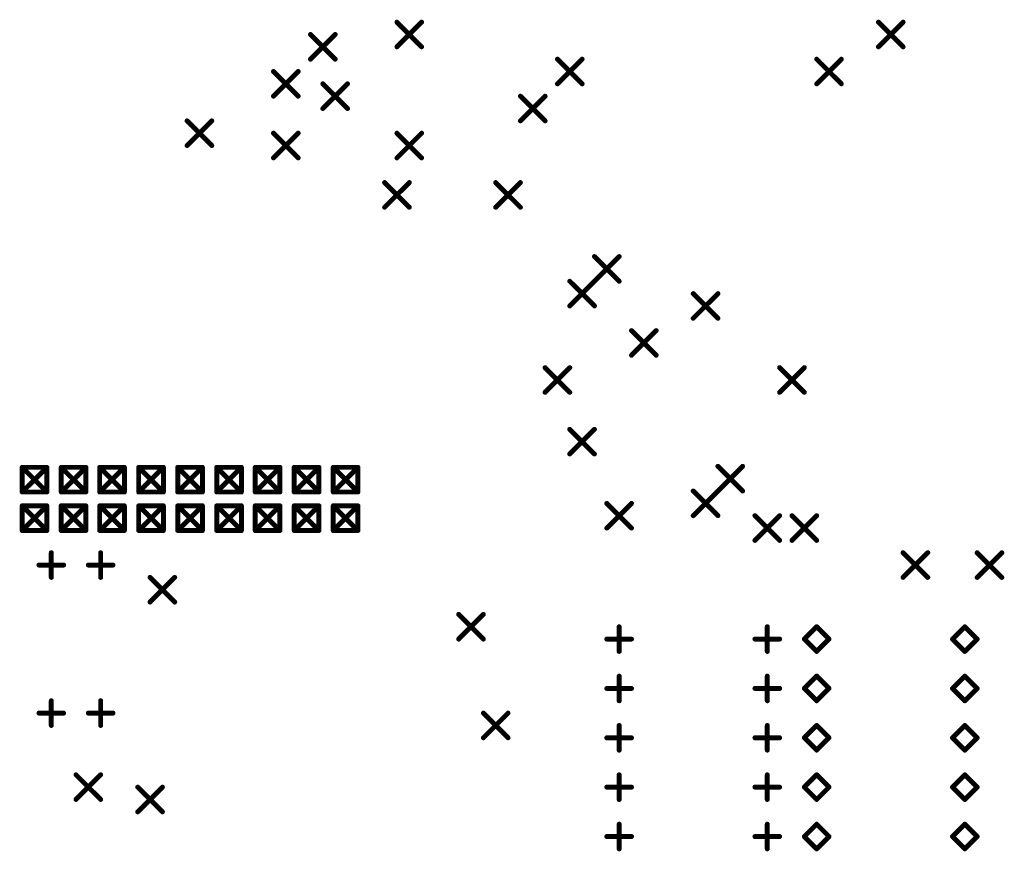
# Model space of a CAD drawing. Extents: x 0.17 to 7.45, y -1.34 to 4.7.
# Tile 5 of 13: x 1.98 to 3.98, y 1.39 to 3.08. Entities that reach past the tile are written whole.
import ezdxf

# ---------------------------------------------------------------- set-up
doc = ezdxf.new("R2010")
doc.units = 0

msp = doc.modelspace()

# ---------------------------------------------------------------- linework, layer by layer
at = {"layer": 'DRD', "const_width": 0.01}
for points in [[(2.746, 3.071), (2.796, 3.021)], [(2.746, 3.021), (2.796, 3.071)], [(3.721, 3.071), (3.771, 3.021)], [(3.721, 3.021), (3.771, 3.071)], [(2.571, 3.046), (2.621, 2.996)], [(2.571, 2.996), (2.621, 3.046)], [(3.071, 2.996), (3.121, 2.946)], [(3.071, 2.946), (3.121, 2.996)], [(3.596, 2.996), (3.646, 2.946)], [(3.596, 2.946), (3.646, 2.996)], [(2.496, 2.971), (2.546, 2.921)], [(2.496, 2.921), (2.546, 2.971)], [(2.596, 2.946), (2.646, 2.896)], [(2.596, 2.896), (2.646, 2.946)], [(2.996, 2.921), (3.046, 2.871)], [(2.996, 2.871), (3.046, 2.921)], [(2.321, 2.871), (2.371, 2.821)], [(2.321, 2.821), (2.371, 2.871)], [(2.496, 2.846), (2.546, 2.796)], [(2.496, 2.796), (2.546, 2.846)], [(2.746, 2.846), (2.796, 2.796)], [(2.746, 2.796), (2.796, 2.846)], [(2.721, 2.746), (2.771, 2.696)], [(2.721, 2.696), (2.771, 2.746)], [(2.946, 2.746), (2.996, 2.696)], [(2.946, 2.696), (2.996, 2.746)], [(3.146, 2.596), (3.196, 2.546)], [(3.146, 2.546), (3.196, 2.596)], [(3.096, 2.546), (3.146, 2.496)], [(3.096, 2.496), (3.146, 2.546)], [(3.346, 2.521), (3.396, 2.471)], [(3.346, 2.471), (3.396, 2.521)], [(3.221, 2.446), (3.271, 2.396)], [(3.221, 2.396), (3.271, 2.446)], [(3.046, 2.371), (3.096, 2.321)], [(3.046, 2.321), (3.096, 2.371)], [(3.521, 2.371), (3.571, 2.321)], [(3.521, 2.321), (3.571, 2.371)], [(3.096, 2.246), (3.146, 2.196)], [(3.096, 2.196), (3.146, 2.246)], [(1.987, 2.169), (2.037, 2.119)], [(1.987, 2.119), (2.037, 2.169)], [(1.987, 2.169), (2.037, 2.169)], [(1.987, 2.119), (1.987, 2.169)], [(2.037, 2.169), (2.037, 2.119)], [(2.066, 2.169), (2.116, 2.119)], [(2.066, 2.119), (2.116, 2.169)], [(2.066, 2.169), (2.116, 2.169)], [(2.066, 2.119), (2.066, 2.169)], [(2.116, 2.169), (2.116, 2.119)], [(2.144, 2.169), (2.194, 2.119)], [(2.144, 2.119), (2.194, 2.169)], [(2.144, 2.169), (2.194, 2.169)], [(2.144, 2.119), (2.144, 2.169)], [(2.194, 2.169), (2.194, 2.119)], [(2.223, 2.169), (2.273, 2.119)], [(2.223, 2.119), (2.273, 2.169)], [(2.223, 2.169), (2.273, 2.169)], [(2.223, 2.119), (2.223, 2.169)], [(2.273, 2.169), (2.273, 2.119)], [(2.302, 2.169), (2.352, 2.119)], [(2.302, 2.119), (2.352, 2.169)], [(2.302, 2.169), (2.352, 2.169)], [(2.302, 2.119), (2.302, 2.169)], [(2.352, 2.169), (2.352, 2.119)], [(2.381, 2.169), (2.431, 2.119)], [(2.381, 2.119), (2.431, 2.169)], [(2.381, 2.169), (2.431, 2.169)], [(2.381, 2.119), (2.381, 2.169)], [(2.431, 2.169), (2.431, 2.119)], [(2.459, 2.169), (2.509, 2.119)], [(2.459, 2.119), (2.509, 2.169)], [(2.459, 2.169), (2.509, 2.169)], [(2.459, 2.119), (2.459, 2.169)], [(2.509, 2.169), (2.509, 2.119)], [(2.538, 2.169), (2.588, 2.119)], [(2.538, 2.119), (2.588, 2.169)], [(2.538, 2.169), (2.588, 2.169)], [(2.538, 2.119), (2.538, 2.169)], [(2.588, 2.169), (2.588, 2.119)], [(2.617, 2.169), (2.667, 2.119)], [(2.617, 2.119), (2.667, 2.169)], [(2.617, 2.169), (2.667, 2.169)], [(2.617, 2.119), (2.617, 2.169)], [(2.667, 2.169), (2.667, 2.119)], [(3.396, 2.171), (3.446, 2.121)], [(3.396, 2.121), (3.446, 2.171)], [(2.037, 2.119), (1.987, 2.119)], [(2.116, 2.119), (2.066, 2.119)], [(2.194, 2.119), (2.144, 2.119)], [(2.273, 2.119), (2.223, 2.119)], [(2.352, 2.119), (2.302, 2.119)], [(2.431, 2.119), (2.381, 2.119)], [(2.509, 2.119), (2.459, 2.119)], [(2.588, 2.119), (2.538, 2.119)], [(2.667, 2.119), (2.617, 2.119)], [(3.346, 2.121), (3.396, 2.071)], [(3.346, 2.071), (3.396, 2.121)], [(1.987, 2.091), (2.037, 2.041)], [(1.987, 2.041), (2.037, 2.091)], [(1.987, 2.091), (2.037, 2.091)], [(1.987, 2.041), (1.987, 2.091)], [(2.037, 2.091), (2.037, 2.041)], [(2.066, 2.091), (2.116, 2.041)], [(2.066, 2.041), (2.116, 2.091)], [(2.066, 2.091), (2.116, 2.091)], [(2.066, 2.041), (2.066, 2.091)], [(2.116, 2.091), (2.116, 2.041)], [(2.144, 2.091), (2.194, 2.041)], [(2.144, 2.041), (2.194, 2.091)], [(2.144, 2.091), (2.194, 2.091)], [(2.144, 2.041), (2.144, 2.091)], [(2.194, 2.091), (2.194, 2.041)], [(2.223, 2.091), (2.273, 2.041)], [(2.223, 2.041), (2.273, 2.091)], [(2.223, 2.091), (2.273, 2.091)], [(2.223, 2.041), (2.223, 2.091)], [(2.273, 2.091), (2.273, 2.041)], [(2.302, 2.091), (2.352, 2.041)], [(2.302, 2.041), (2.352, 2.091)], [(2.302, 2.091), (2.352, 2.091)], [(2.302, 2.041), (2.302, 2.091)], [(2.352, 2.091), (2.352, 2.041)], [(2.381, 2.091), (2.431, 2.041)], [(2.381, 2.041), (2.431, 2.091)], [(2.381, 2.091), (2.431, 2.091)], [(2.381, 2.041), (2.381, 2.091)], [(2.431, 2.091), (2.431, 2.041)], [(2.459, 2.091), (2.509, 2.041)], [(2.459, 2.041), (2.509, 2.091)], [(2.459, 2.091), (2.509, 2.091)], [(2.459, 2.041), (2.459, 2.091)], [(2.509, 2.091), (2.509, 2.041)], [(2.538, 2.091), (2.588, 2.041)], [(2.538, 2.041), (2.588, 2.091)], [(2.538, 2.091), (2.588, 2.091)], [(2.538, 2.041), (2.538, 2.091)], [(2.588, 2.091), (2.588, 2.041)], [(2.617, 2.091), (2.667, 2.041)], [(2.617, 2.041), (2.667, 2.091)], [(2.617, 2.091), (2.667, 2.091)], [(2.617, 2.041), (2.617, 2.091)], [(2.667, 2.091), (2.667, 2.041)], [(3.171, 2.096), (3.221, 2.046)], [(3.171, 2.046), (3.221, 2.096)], [(3.471, 2.071), (3.521, 2.021)], [(3.471, 2.021), (3.521, 2.071)], [(3.546, 2.071), (3.596, 2.021)], [(3.546, 2.021), (3.596, 2.071)], [(2.037, 2.041), (1.987, 2.041)], [(2.116, 2.041), (2.066, 2.041)], [(2.194, 2.041), (2.144, 2.041)], [(2.273, 2.041), (2.223, 2.041)], [(2.352, 2.041), (2.302, 2.041)], [(2.431, 2.041), (2.381, 2.041)], [(2.509, 2.041), (2.459, 2.041)], [(2.588, 2.041), (2.538, 2.041)], [(2.667, 2.041), (2.617, 2.041)], [(2.046, 1.946), (2.046, 1.996)], [(2.146, 1.946), (2.146, 1.996)], [(3.771, 1.996), (3.821, 1.946)], [(3.771, 1.946), (3.821, 1.996)], [(3.921, 1.996), (3.971, 1.946)], [(3.921, 1.946), (3.971, 1.996)], [(2.021, 1.971), (2.071, 1.971)], [(2.121, 1.971), (2.171, 1.971)], [(2.246, 1.946), (2.296, 1.896)], [(2.246, 1.896), (2.296, 1.946)], [(2.871, 1.871), (2.921, 1.821)], [(2.871, 1.821), (2.921, 1.871)], [(3.196, 1.796), (3.196, 1.846)], [(3.496, 1.796), (3.496, 1.846)], [(3.571, 1.821), (3.596, 1.846)], [(3.596, 1.846), (3.621, 1.821)], [(3.871, 1.821), (3.896, 1.846)], [(3.896, 1.846), (3.921, 1.821)], [(3.171, 1.821), (3.221, 1.821)], [(3.471, 1.821), (3.521, 1.821)], [(3.596, 1.796), (3.571, 1.821)], [(3.621, 1.821), (3.596, 1.796)], [(3.896, 1.796), (3.871, 1.821)], [(3.921, 1.821), (3.896, 1.796)], [(3.196, 1.696), (3.196, 1.746)], [(3.496, 1.696), (3.496, 1.746)], [(3.571, 1.721), (3.596, 1.746)], [(3.596, 1.746), (3.621, 1.721)], [(3.871, 1.721), (3.896, 1.746)], [(3.896, 1.746), (3.921, 1.721)], [(3.171, 1.721), (3.221, 1.721)], [(3.471, 1.721), (3.521, 1.721)], [(3.596, 1.696), (3.571, 1.721)], [(3.621, 1.721), (3.596, 1.696)], [(3.896, 1.696), (3.871, 1.721)], [(3.921, 1.721), (3.896, 1.696)], [(2.046, 1.646), (2.046, 1.696)], [(2.146, 1.646), (2.146, 1.696)], [(2.021, 1.671), (2.071, 1.671)], [(2.121, 1.671), (2.171, 1.671)], [(2.921, 1.671), (2.971, 1.621)], [(2.921, 1.621), (2.971, 1.671)], [(3.196, 1.596), (3.196, 1.646)], [(3.496, 1.596), (3.496, 1.646)], [(3.571, 1.621), (3.596, 1.646)], [(3.596, 1.646), (3.621, 1.621)], [(3.871, 1.621), (3.896, 1.646)], [(3.896, 1.646), (3.921, 1.621)], [(3.171, 1.621), (3.221, 1.621)], [(3.471, 1.621), (3.521, 1.621)], [(3.596, 1.596), (3.571, 1.621)], [(3.621, 1.621), (3.596, 1.596)], [(3.896, 1.596), (3.871, 1.621)], [(3.921, 1.621), (3.896, 1.596)], [(2.096, 1.546), (2.146, 1.496)], [(2.096, 1.496), (2.146, 1.546)], [(3.196, 1.496), (3.196, 1.546)], [(3.496, 1.496), (3.496, 1.546)], [(3.571, 1.521), (3.596, 1.546)], [(3.596, 1.546), (3.621, 1.521)], [(3.871, 1.521), (3.896, 1.546)], [(3.896, 1.546), (3.921, 1.521)], [(2.221, 1.521), (2.271, 1.471)], [(2.221, 1.471), (2.271, 1.521)], [(3.171, 1.521), (3.221, 1.521)], [(3.471, 1.521), (3.521, 1.521)], [(3.596, 1.496), (3.571, 1.521)], [(3.621, 1.521), (3.596, 1.496)], [(3.896, 1.496), (3.871, 1.521)], [(3.921, 1.521), (3.896, 1.496)], [(3.196, 1.396), (3.196, 1.446)], [(3.496, 1.396), (3.496, 1.446)], [(3.571, 1.421), (3.596, 1.446)], [(3.596, 1.446), (3.621, 1.421)], [(3.871, 1.421), (3.896, 1.446)], [(3.896, 1.446), (3.921, 1.421)], [(3.171, 1.421), (3.221, 1.421)], [(3.471, 1.421), (3.521, 1.421)], [(3.596, 1.396), (3.571, 1.421)], [(3.621, 1.421), (3.596, 1.396)], [(3.896, 1.396), (3.871, 1.421)], [(3.921, 1.421), (3.896, 1.396)]]:
    msp.add_lwpolyline(points, dxfattribs=at)
at = {"layer": 'DRD', "const_width": 0.005}
for points in [[(2.7435, 3.071, 1), (2.7485, 3.071, 1)], [(2.7935, 3.071, 1), (2.7985, 3.071, 1)], [(3.7185, 3.071, 1), (3.7235, 3.071, 1)], [(3.7685, 3.071, 1), (3.7735, 3.071, 1)], [(2.5685, 3.046, 1), (2.5735, 3.046, 1)], [(2.6185, 3.046, 1), (2.6235, 3.046, 1)], [(2.7435, 3.021, 1), (2.7485, 3.021, 1)], [(2.7935, 3.021, 1), (2.7985, 3.021, 1)], [(3.7185, 3.021, 1), (3.7235, 3.021, 1)], [(3.7685, 3.021, 1), (3.7735, 3.021, 1)], [(2.5685, 2.996, 1), (2.5735, 2.996, 1)], [(2.6185, 2.996, 1), (2.6235, 2.996, 1)], [(3.0685, 2.996, 1), (3.0735, 2.996, 1)], [(3.1185, 2.996, 1), (3.1235, 2.996, 1)], [(3.5935, 2.996, 1), (3.5985, 2.996, 1)], [(3.6435, 2.996, 1), (3.6485, 2.996, 1)], [(2.4935, 2.971, 1), (2.4985, 2.971, 1)], [(2.5435, 2.971, 1), (2.5485, 2.971, 1)], [(2.5935, 2.946, 1), (2.5985, 2.946, 1)], [(2.6435, 2.946, 1), (2.6485, 2.946, 1)], [(3.0685, 2.946, 1), (3.0735, 2.946, 1)], [(3.1185, 2.946, 1), (3.1235, 2.946, 1)], [(3.5935, 2.946, 1), (3.5985, 2.946, 1)], [(3.6435, 2.946, 1), (3.6485, 2.946, 1)], [(2.4935, 2.921, 1), (2.4985, 2.921, 1)], [(2.5435, 2.921, 1), (2.5485, 2.921, 1)], [(2.9935, 2.921, 1), (2.9985, 2.921, 1)], [(3.0435, 2.921, 1), (3.0485, 2.921, 1)], [(2.5935, 2.896, 1), (2.5985, 2.896, 1)], [(2.6435, 2.896, 1), (2.6485, 2.896, 1)], [(2.3185, 2.871, 1), (2.3235, 2.871, 1)], [(2.3685, 2.871, 1), (2.3735, 2.871, 1)], [(2.9935, 2.871, 1), (2.9985, 2.871, 1)], [(3.0435, 2.871, 1), (3.0485, 2.871, 1)], [(2.4935, 2.846, 1), (2.4985, 2.846, 1)], [(2.5435, 2.846, 1), (2.5485, 2.846, 1)], [(2.7435, 2.846, 1), (2.7485, 2.846, 1)], [(2.7935, 2.846, 1), (2.7985, 2.846, 1)], [(2.3185, 2.821, 1), (2.3235, 2.821, 1)], [(2.3685, 2.821, 1), (2.3735, 2.821, 1)], [(2.4935, 2.796, 1), (2.4985, 2.796, 1)], [(2.5435, 2.796, 1), (2.5485, 2.796, 1)], [(2.7435, 2.796, 1), (2.7485, 2.796, 1)], [(2.7935, 2.796, 1), (2.7985, 2.796, 1)], [(2.7185, 2.746, 1), (2.7235, 2.746, 1)], [(2.7685, 2.746, 1), (2.7735, 2.746, 1)], [(2.9435, 2.746, 1), (2.9485, 2.746, 1)], [(2.9935, 2.746, 1), (2.9985, 2.746, 1)], [(2.7185, 2.696, 1), (2.7235, 2.696, 1)], [(2.7685, 2.696, 1), (2.7735, 2.696, 1)], [(2.9435, 2.696, 1), (2.9485, 2.696, 1)], [(2.9935, 2.696, 1), (2.9985, 2.696, 1)], [(3.1435, 2.596, 1), (3.1485, 2.596, 1)], [(3.1935, 2.596, 1), (3.1985, 2.596, 1)], [(3.0935, 2.546, 1), (3.0985, 2.546, 1)], [(3.1435, 2.546, 1), (3.1485, 2.546, 1)], [(3.1435, 2.546, 1), (3.1485, 2.546, 1)], [(3.1935, 2.546, 1), (3.1985, 2.546, 1)], [(3.3435, 2.521, 1), (3.3485, 2.521, 1)], [(3.3935, 2.521, 1), (3.3985, 2.521, 1)], [(3.0935, 2.496, 1), (3.0985, 2.496, 1)], [(3.1435, 2.496, 1), (3.1485, 2.496, 1)], [(3.3435, 2.471, 1), (3.3485, 2.471, 1)], [(3.3935, 2.471, 1), (3.3985, 2.471, 1)], [(3.2185, 2.446, 1), (3.2235, 2.446, 1)], [(3.2685, 2.446, 1), (3.2735, 2.446, 1)], [(3.2185, 2.396, 1), (3.2235, 2.396, 1)], [(3.2685, 2.396, 1), (3.2735, 2.396, 1)], [(3.0435, 2.371, 1), (3.0485, 2.371, 1)], [(3.0935, 2.371, 1), (3.0985, 2.371, 1)], [(3.5185, 2.371, 1), (3.5235, 2.371, 1)], [(3.5685, 2.371, 1), (3.5735, 2.371, 1)], [(3.0435, 2.321, 1), (3.0485, 2.321, 1)], [(3.0935, 2.321, 1), (3.0985, 2.321, 1)], [(3.5185, 2.321, 1), (3.5235, 2.321, 1)], [(3.5685, 2.321, 1), (3.5735, 2.321, 1)], [(3.0935, 2.246, 1), (3.0985, 2.246, 1)], [(3.1435, 2.246, 1), (3.1485, 2.246, 1)], [(3.0935, 2.196, 1), (3.0985, 2.196, 1)], [(3.1435, 2.196, 1), (3.1485, 2.196, 1)], [(1.9845, 2.169, 1), (1.9895, 2.169, 1)], [(1.9845, 2.169, 1), (1.9895, 2.169, 1)], [(1.9845, 2.169, 1), (1.9895, 2.169, 1)], [(2.0345, 2.169, 1), (2.0395, 2.169, 1)], [(2.0345, 2.169, 1), (2.0395, 2.169, 1)], [(2.0345, 2.169, 1), (2.0395, 2.169, 1)], [(2.0635, 2.169, 1), (2.0685, 2.169, 1)], [(2.0635, 2.169, 1), (2.0685, 2.169, 1)], [(2.0635, 2.169, 1), (2.0685, 2.169, 1)], [(2.1135, 2.169, 1), (2.1185, 2.169, 1)], [(2.1135, 2.169, 1), (2.1185, 2.169, 1)], [(2.1135, 2.169, 1), (2.1185, 2.169, 1)], [(2.1415, 2.169, 1), (2.1465, 2.169, 1)], [(2.1415, 2.169, 1), (2.1465, 2.169, 1)], [(2.1415, 2.169, 1), (2.1465, 2.169, 1)], [(2.1915, 2.169, 1), (2.1965, 2.169, 1)], [(2.1915, 2.169, 1), (2.1965, 2.169, 1)], [(2.1915, 2.169, 1), (2.1965, 2.169, 1)], [(2.2205, 2.169, 1), (2.2255, 2.169, 1)], [(2.2205, 2.169, 1), (2.2255, 2.169, 1)], [(2.2205, 2.169, 1), (2.2255, 2.169, 1)], [(2.2705, 2.169, 1), (2.2755, 2.169, 1)], [(2.2705, 2.169, 1), (2.2755, 2.169, 1)], [(2.2705, 2.169, 1), (2.2755, 2.169, 1)], [(2.2995, 2.169, 1), (2.3045, 2.169, 1)], [(2.2995, 2.169, 1), (2.3045, 2.169, 1)], [(2.2995, 2.169, 1), (2.3045, 2.169, 1)], [(2.3495, 2.169, 1), (2.3545, 2.169, 1)], [(2.3495, 2.169, 1), (2.3545, 2.169, 1)], [(2.3495, 2.169, 1), (2.3545, 2.169, 1)], [(2.3785, 2.169, 1), (2.3835, 2.169, 1)], [(2.3785, 2.169, 1), (2.3835, 2.169, 1)], [(2.3785, 2.169, 1), (2.3835, 2.169, 1)], [(2.4285, 2.169, 1), (2.4335, 2.169, 1)], [(2.4285, 2.169, 1), (2.4335, 2.169, 1)], [(2.4285, 2.169, 1), (2.4335, 2.169, 1)], [(2.4565, 2.169, 1), (2.4615, 2.169, 1)], [(2.4565, 2.169, 1), (2.4615, 2.169, 1)], [(2.4565, 2.169, 1), (2.4615, 2.169, 1)], [(2.5065, 2.169, 1), (2.5115, 2.169, 1)], [(2.5065, 2.169, 1), (2.5115, 2.169, 1)], [(2.5065, 2.169, 1), (2.5115, 2.169, 1)], [(2.5355, 2.169, 1), (2.5405, 2.169, 1)], [(2.5355, 2.169, 1), (2.5405, 2.169, 1)], [(2.5355, 2.169, 1), (2.5405, 2.169, 1)], [(2.5855, 2.169, 1), (2.5905, 2.169, 1)], [(2.5855, 2.169, 1), (2.5905, 2.169, 1)], [(2.5855, 2.169, 1), (2.5905, 2.169, 1)], [(2.6145, 2.169, 1), (2.6195, 2.169, 1)], [(2.6145, 2.169, 1), (2.6195, 2.169, 1)], [(2.6145, 2.169, 1), (2.6195, 2.169, 1)], [(2.6645, 2.169, 1), (2.6695, 2.169, 1)], [(2.6645, 2.169, 1), (2.6695, 2.169, 1)], [(2.6645, 2.169, 1), (2.6695, 2.169, 1)], [(3.3935, 2.171, 1), (3.3985, 2.171, 1)], [(3.4435, 2.171, 1), (3.4485, 2.171, 1)], [(1.9845, 2.119, 1), (1.9895, 2.119, 1)], [(1.9845, 2.119, 1), (1.9895, 2.119, 1)], [(1.9845, 2.119, 1), (1.9895, 2.119, 1)], [(2.0345, 2.119, 1), (2.0395, 2.119, 1)], [(2.0345, 2.119, 1), (2.0395, 2.119, 1)], [(2.0345, 2.119, 1), (2.0395, 2.119, 1)], [(2.0635, 2.119, 1), (2.0685, 2.119, 1)], [(2.0635, 2.119, 1), (2.0685, 2.119, 1)], [(2.0635, 2.119, 1), (2.0685, 2.119, 1)], [(2.1135, 2.119, 1), (2.1185, 2.119, 1)], [(2.1135, 2.119, 1), (2.1185, 2.119, 1)], [(2.1135, 2.119, 1), (2.1185, 2.119, 1)], [(2.1415, 2.119, 1), (2.1465, 2.119, 1)], [(2.1415, 2.119, 1), (2.1465, 2.119, 1)], [(2.1415, 2.119, 1), (2.1465, 2.119, 1)], [(2.1915, 2.119, 1), (2.1965, 2.119, 1)], [(2.1915, 2.119, 1), (2.1965, 2.119, 1)], [(2.1915, 2.119, 1), (2.1965, 2.119, 1)], [(2.2205, 2.119, 1), (2.2255, 2.119, 1)], [(2.2205, 2.119, 1), (2.2255, 2.119, 1)], [(2.2205, 2.119, 1), (2.2255, 2.119, 1)], [(2.2705, 2.119, 1), (2.2755, 2.119, 1)], [(2.2705, 2.119, 1), (2.2755, 2.119, 1)], [(2.2705, 2.119, 1), (2.2755, 2.119, 1)], [(2.2995, 2.119, 1), (2.3045, 2.119, 1)], [(2.2995, 2.119, 1), (2.3045, 2.119, 1)], [(2.2995, 2.119, 1), (2.3045, 2.119, 1)], [(2.3495, 2.119, 1), (2.3545, 2.119, 1)], [(2.3495, 2.119, 1), (2.3545, 2.119, 1)], [(2.3495, 2.119, 1), (2.3545, 2.119, 1)], [(2.3785, 2.119, 1), (2.3835, 2.119, 1)], [(2.3785, 2.119, 1), (2.3835, 2.119, 1)], [(2.3785, 2.119, 1), (2.3835, 2.119, 1)], [(2.4285, 2.119, 1), (2.4335, 2.119, 1)], [(2.4285, 2.119, 1), (2.4335, 2.119, 1)], [(2.4285, 2.119, 1), (2.4335, 2.119, 1)], [(2.4565, 2.119, 1), (2.4615, 2.119, 1)], [(2.4565, 2.119, 1), (2.4615, 2.119, 1)], [(2.4565, 2.119, 1), (2.4615, 2.119, 1)], [(2.5065, 2.119, 1), (2.5115, 2.119, 1)], [(2.5065, 2.119, 1), (2.5115, 2.119, 1)], [(2.5065, 2.119, 1), (2.5115, 2.119, 1)], [(2.5355, 2.119, 1), (2.5405, 2.119, 1)], [(2.5355, 2.119, 1), (2.5405, 2.119, 1)], [(2.5355, 2.119, 1), (2.5405, 2.119, 1)], [(2.5855, 2.119, 1), (2.5905, 2.119, 1)], [(2.5855, 2.119, 1), (2.5905, 2.119, 1)], [(2.5855, 2.119, 1), (2.5905, 2.119, 1)], [(2.6145, 2.119, 1), (2.6195, 2.119, 1)], [(2.6145, 2.119, 1), (2.6195, 2.119, 1)], [(2.6145, 2.119, 1), (2.6195, 2.119, 1)], [(2.6645, 2.119, 1), (2.6695, 2.119, 1)], [(2.6645, 2.119, 1), (2.6695, 2.119, 1)], [(2.6645, 2.119, 1), (2.6695, 2.119, 1)], [(3.3435, 2.121, 1), (3.3485, 2.121, 1)], [(3.3935, 2.121, 1), (3.3985, 2.121, 1)], [(3.3935, 2.121, 1), (3.3985, 2.121, 1)], [(3.4435, 2.121, 1), (3.4485, 2.121, 1)], [(1.9845, 2.091, 1), (1.9895, 2.091, 1)], [(1.9845, 2.091, 1), (1.9895, 2.091, 1)], [(1.9845, 2.091, 1), (1.9895, 2.091, 1)], [(2.0345, 2.091, 1), (2.0395, 2.091, 1)], [(2.0345, 2.091, 1), (2.0395, 2.091, 1)], [(2.0345, 2.091, 1), (2.0395, 2.091, 1)], [(2.0635, 2.091, 1), (2.0685, 2.091, 1)], [(2.0635, 2.091, 1), (2.0685, 2.091, 1)], [(2.0635, 2.091, 1), (2.0685, 2.091, 1)], [(2.1135, 2.091, 1), (2.1185, 2.091, 1)], [(2.1135, 2.091, 1), (2.1185, 2.091, 1)], [(2.1135, 2.091, 1), (2.1185, 2.091, 1)], [(2.1415, 2.091, 1), (2.1465, 2.091, 1)], [(2.1415, 2.091, 1), (2.1465, 2.091, 1)], [(2.1415, 2.091, 1), (2.1465, 2.091, 1)], [(2.1915, 2.091, 1), (2.1965, 2.091, 1)], [(2.1915, 2.091, 1), (2.1965, 2.091, 1)], [(2.1915, 2.091, 1), (2.1965, 2.091, 1)], [(2.2205, 2.091, 1), (2.2255, 2.091, 1)], [(2.2205, 2.091, 1), (2.2255, 2.091, 1)], [(2.2205, 2.091, 1), (2.2255, 2.091, 1)], [(2.2705, 2.091, 1), (2.2755, 2.091, 1)], [(2.2705, 2.091, 1), (2.2755, 2.091, 1)], [(2.2705, 2.091, 1), (2.2755, 2.091, 1)], [(2.2995, 2.091, 1), (2.3045, 2.091, 1)], [(2.2995, 2.091, 1), (2.3045, 2.091, 1)], [(2.2995, 2.091, 1), (2.3045, 2.091, 1)], [(2.3495, 2.091, 1), (2.3545, 2.091, 1)], [(2.3495, 2.091, 1), (2.3545, 2.091, 1)], [(2.3495, 2.091, 1), (2.3545, 2.091, 1)], [(2.3785, 2.091, 1), (2.3835, 2.091, 1)], [(2.3785, 2.091, 1), (2.3835, 2.091, 1)], [(2.3785, 2.091, 1), (2.3835, 2.091, 1)], [(2.4285, 2.091, 1), (2.4335, 2.091, 1)], [(2.4285, 2.091, 1), (2.4335, 2.091, 1)], [(2.4285, 2.091, 1), (2.4335, 2.091, 1)], [(2.4565, 2.091, 1), (2.4615, 2.091, 1)], [(2.4565, 2.091, 1), (2.4615, 2.091, 1)], [(2.4565, 2.091, 1), (2.4615, 2.091, 1)], [(2.5065, 2.091, 1), (2.5115, 2.091, 1)], [(2.5065, 2.091, 1), (2.5115, 2.091, 1)], [(2.5065, 2.091, 1), (2.5115, 2.091, 1)], [(2.5355, 2.091, 1), (2.5405, 2.091, 1)], [(2.5355, 2.091, 1), (2.5405, 2.091, 1)], [(2.5355, 2.091, 1), (2.5405, 2.091, 1)], [(2.5855, 2.091, 1), (2.5905, 2.091, 1)], [(2.5855, 2.091, 1), (2.5905, 2.091, 1)], [(2.5855, 2.091, 1), (2.5905, 2.091, 1)], [(2.6145, 2.091, 1), (2.6195, 2.091, 1)], [(2.6145, 2.091, 1), (2.6195, 2.091, 1)], [(2.6145, 2.091, 1), (2.6195, 2.091, 1)], [(2.6645, 2.091, 1), (2.6695, 2.091, 1)], [(2.6645, 2.091, 1), (2.6695, 2.091, 1)], [(2.6645, 2.091, 1), (2.6695, 2.091, 1)], [(3.1685, 2.096, 1), (3.1735, 2.096, 1)], [(3.2185, 2.096, 1), (3.2235, 2.096, 1)], [(3.3435, 2.071, 1), (3.3485, 2.071, 1)], [(3.3935, 2.071, 1), (3.3985, 2.071, 1)], [(3.4685, 2.071, 1), (3.4735, 2.071, 1)], [(3.5185, 2.071, 1), (3.5235, 2.071, 1)], [(3.5435, 2.071, 1), (3.5485, 2.071, 1)], [(3.5935, 2.071, 1), (3.5985, 2.071, 1)], [(1.9845, 2.041, 1), (1.9895, 2.041, 1)], [(1.9845, 2.041, 1), (1.9895, 2.041, 1)], [(1.9845, 2.041, 1), (1.9895, 2.041, 1)], [(2.0345, 2.041, 1), (2.0395, 2.041, 1)], [(2.0345, 2.041, 1), (2.0395, 2.041, 1)], [(2.0345, 2.041, 1), (2.0395, 2.041, 1)], [(2.0635, 2.041, 1), (2.0685, 2.041, 1)], [(2.0635, 2.041, 1), (2.0685, 2.041, 1)], [(2.0635, 2.041, 1), (2.0685, 2.041, 1)], [(2.1135, 2.041, 1), (2.1185, 2.041, 1)], [(2.1135, 2.041, 1), (2.1185, 2.041, 1)], [(2.1135, 2.041, 1), (2.1185, 2.041, 1)], [(2.1415, 2.041, 1), (2.1465, 2.041, 1)], [(2.1415, 2.041, 1), (2.1465, 2.041, 1)], [(2.1415, 2.041, 1), (2.1465, 2.041, 1)], [(2.1915, 2.041, 1), (2.1965, 2.041, 1)], [(2.1915, 2.041, 1), (2.1965, 2.041, 1)], [(2.1915, 2.041, 1), (2.1965, 2.041, 1)], [(2.2205, 2.041, 1), (2.2255, 2.041, 1)], [(2.2205, 2.041, 1), (2.2255, 2.041, 1)], [(2.2205, 2.041, 1), (2.2255, 2.041, 1)], [(2.2705, 2.041, 1), (2.2755, 2.041, 1)], [(2.2705, 2.041, 1), (2.2755, 2.041, 1)], [(2.2705, 2.041, 1), (2.2755, 2.041, 1)], [(2.2995, 2.041, 1), (2.3045, 2.041, 1)], [(2.2995, 2.041, 1), (2.3045, 2.041, 1)], [(2.2995, 2.041, 1), (2.3045, 2.041, 1)], [(2.3495, 2.041, 1), (2.3545, 2.041, 1)], [(2.3495, 2.041, 1), (2.3545, 2.041, 1)], [(2.3495, 2.041, 1), (2.3545, 2.041, 1)], [(2.3785, 2.041, 1), (2.3835, 2.041, 1)], [(2.3785, 2.041, 1), (2.3835, 2.041, 1)], [(2.3785, 2.041, 1), (2.3835, 2.041, 1)], [(2.4285, 2.041, 1), (2.4335, 2.041, 1)], [(2.4285, 2.041, 1), (2.4335, 2.041, 1)], [(2.4285, 2.041, 1), (2.4335, 2.041, 1)], [(2.4565, 2.041, 1), (2.4615, 2.041, 1)], [(2.4565, 2.041, 1), (2.4615, 2.041, 1)], [(2.4565, 2.041, 1), (2.4615, 2.041, 1)], [(2.5065, 2.041, 1), (2.5115, 2.041, 1)], [(2.5065, 2.041, 1), (2.5115, 2.041, 1)], [(2.5065, 2.041, 1), (2.5115, 2.041, 1)], [(2.5355, 2.041, 1), (2.5405, 2.041, 1)], [(2.5355, 2.041, 1), (2.5405, 2.041, 1)], [(2.5355, 2.041, 1), (2.5405, 2.041, 1)], [(2.5855, 2.041, 1), (2.5905, 2.041, 1)], [(2.5855, 2.041, 1), (2.5905, 2.041, 1)], [(2.5855, 2.041, 1), (2.5905, 2.041, 1)], [(2.6145, 2.041, 1), (2.6195, 2.041, 1)], [(2.6145, 2.041, 1), (2.6195, 2.041, 1)], [(2.6145, 2.041, 1), (2.6195, 2.041, 1)], [(2.6645, 2.041, 1), (2.6695, 2.041, 1)], [(2.6645, 2.041, 1), (2.6695, 2.041, 1)], [(2.6645, 2.041, 1), (2.6695, 2.041, 1)], [(3.1685, 2.046, 1), (3.1735, 2.046, 1)], [(3.2185, 2.046, 1), (3.2235, 2.046, 1)], [(3.4685, 2.021, 1), (3.4735, 2.021, 1)], [(3.5185, 2.021, 1), (3.5235, 2.021, 1)], [(3.5435, 2.021, 1), (3.5485, 2.021, 1)], [(3.5935, 2.021, 1), (3.5985, 2.021, 1)], [(2.0435, 1.996, 1), (2.0485, 1.996, 1)], [(2.1435, 1.996, 1), (2.1485, 1.996, 1)], [(3.7685, 1.996, 1), (3.7735, 1.996, 1)], [(3.8185, 1.996, 1), (3.8235, 1.996, 1)], [(3.9185, 1.996, 1), (3.9235, 1.996, 1)], [(3.9685, 1.996, 1), (3.9735, 1.996, 1)], [(2.0185, 1.971, 1), (2.0235, 1.971, 1)], [(2.0685, 1.971, 1), (2.0735, 1.971, 1)], [(2.1185, 1.971, 1), (2.1235, 1.971, 1)], [(2.1685, 1.971, 1), (2.1735, 1.971, 1)], [(2.0435, 1.946, 1), (2.0485, 1.946, 1)], [(2.1435, 1.946, 1), (2.1485, 1.946, 1)], [(2.2435, 1.946, 1), (2.2485, 1.946, 1)], [(2.2935, 1.946, 1), (2.2985, 1.946, 1)], [(3.7685, 1.946, 1), (3.7735, 1.946, 1)], [(3.8185, 1.946, 1), (3.8235, 1.946, 1)], [(3.9185, 1.946, 1), (3.9235, 1.946, 1)], [(3.9685, 1.946, 1), (3.9735, 1.946, 1)], [(2.2435, 1.896, 1), (2.2485, 1.896, 1)], [(2.2935, 1.896, 1), (2.2985, 1.896, 1)], [(2.8685, 1.871, 1), (2.8735, 1.871, 1)], [(2.9185, 1.871, 1), (2.9235, 1.871, 1)], [(3.1935, 1.846, 1), (3.1985, 1.846, 1)], [(3.4935, 1.846, 1), (3.4985, 1.846, 1)], [(3.5935, 1.846, 1), (3.5985, 1.846, 1)], [(3.5935, 1.846, 1), (3.5985, 1.846, 1)], [(3.8935, 1.846, 1), (3.8985, 1.846, 1)], [(3.8935, 1.846, 1), (3.8985, 1.846, 1)], [(2.8685, 1.821, 1), (2.8735, 1.821, 1)], [(2.9185, 1.821, 1), (2.9235, 1.821, 1)], [(3.1685, 1.821, 1), (3.1735, 1.821, 1)], [(3.2185, 1.821, 1), (3.2235, 1.821, 1)], [(3.4685, 1.821, 1), (3.4735, 1.821, 1)], [(3.5185, 1.821, 1), (3.5235, 1.821, 1)], [(3.5685, 1.821, 1), (3.5735, 1.821, 1)], [(3.5685, 1.821, 1), (3.5735, 1.821, 1)], [(3.6185, 1.821, 1), (3.6235, 1.821, 1)], [(3.6185, 1.821, 1), (3.6235, 1.821, 1)], [(3.8685, 1.821, 1), (3.8735, 1.821, 1)], [(3.8685, 1.821, 1), (3.8735, 1.821, 1)], [(3.9185, 1.821, 1), (3.9235, 1.821, 1)], [(3.9185, 1.821, 1), (3.9235, 1.821, 1)], [(3.1935, 1.796, 1), (3.1985, 1.796, 1)], [(3.4935, 1.796, 1), (3.4985, 1.796, 1)], [(3.5935, 1.796, 1), (3.5985, 1.796, 1)], [(3.5935, 1.796, 1), (3.5985, 1.796, 1)], [(3.8935, 1.796, 1), (3.8985, 1.796, 1)], [(3.8935, 1.796, 1), (3.8985, 1.796, 1)], [(3.1935, 1.746, 1), (3.1985, 1.746, 1)], [(3.4935, 1.746, 1), (3.4985, 1.746, 1)], [(3.5935, 1.746, 1), (3.5985, 1.746, 1)], [(3.5935, 1.746, 1), (3.5985, 1.746, 1)], [(3.8935, 1.746, 1), (3.8985, 1.746, 1)], [(3.8935, 1.746, 1), (3.8985, 1.746, 1)], [(3.1685, 1.721, 1), (3.1735, 1.721, 1)], [(3.2185, 1.721, 1), (3.2235, 1.721, 1)], [(3.4685, 1.721, 1), (3.4735, 1.721, 1)], [(3.5185, 1.721, 1), (3.5235, 1.721, 1)], [(3.5685, 1.721, 1), (3.5735, 1.721, 1)], [(3.5685, 1.721, 1), (3.5735, 1.721, 1)], [(3.6185, 1.721, 1), (3.6235, 1.721, 1)], [(3.6185, 1.721, 1), (3.6235, 1.721, 1)], [(3.8685, 1.721, 1), (3.8735, 1.721, 1)], [(3.8685, 1.721, 1), (3.8735, 1.721, 1)], [(3.9185, 1.721, 1), (3.9235, 1.721, 1)], [(3.9185, 1.721, 1), (3.9235, 1.721, 1)], [(2.0435, 1.696, 1), (2.0485, 1.696, 1)], [(2.1435, 1.696, 1), (2.1485, 1.696, 1)], [(3.1935, 1.696, 1), (3.1985, 1.696, 1)], [(3.4935, 1.696, 1), (3.4985, 1.696, 1)], [(3.5935, 1.696, 1), (3.5985, 1.696, 1)], [(3.5935, 1.696, 1), (3.5985, 1.696, 1)], [(3.8935, 1.696, 1), (3.8985, 1.696, 1)], [(3.8935, 1.696, 1), (3.8985, 1.696, 1)], [(2.0185, 1.671, 1), (2.0235, 1.671, 1)], [(2.0685, 1.671, 1), (2.0735, 1.671, 1)], [(2.1185, 1.671, 1), (2.1235, 1.671, 1)], [(2.1685, 1.671, 1), (2.1735, 1.671, 1)], [(2.9185, 1.671, 1), (2.9235, 1.671, 1)], [(2.9685, 1.671, 1), (2.9735, 1.671, 1)], [(2.0435, 1.646, 1), (2.0485, 1.646, 1)], [(2.1435, 1.646, 1), (2.1485, 1.646, 1)], [(3.1935, 1.646, 1), (3.1985, 1.646, 1)], [(3.4935, 1.646, 1), (3.4985, 1.646, 1)], [(3.5935, 1.646, 1), (3.5985, 1.646, 1)], [(3.5935, 1.646, 1), (3.5985, 1.646, 1)], [(3.8935, 1.646, 1), (3.8985, 1.646, 1)], [(3.8935, 1.646, 1), (3.8985, 1.646, 1)], [(2.9185, 1.621, 1), (2.9235, 1.621, 1)], [(2.9685, 1.621, 1), (2.9735, 1.621, 1)], [(3.1685, 1.621, 1), (3.1735, 1.621, 1)], [(3.2185, 1.621, 1), (3.2235, 1.621, 1)], [(3.4685, 1.621, 1), (3.4735, 1.621, 1)], [(3.5185, 1.621, 1), (3.5235, 1.621, 1)], [(3.5685, 1.621, 1), (3.5735, 1.621, 1)], [(3.5685, 1.621, 1), (3.5735, 1.621, 1)], [(3.6185, 1.621, 1), (3.6235, 1.621, 1)], [(3.6185, 1.621, 1), (3.6235, 1.621, 1)], [(3.8685, 1.621, 1), (3.8735, 1.621, 1)], [(3.8685, 1.621, 1), (3.8735, 1.621, 1)], [(3.9185, 1.621, 1), (3.9235, 1.621, 1)], [(3.9185, 1.621, 1), (3.9235, 1.621, 1)], [(3.1935, 1.596, 1), (3.1985, 1.596, 1)], [(3.4935, 1.596, 1), (3.4985, 1.596, 1)], [(3.5935, 1.596, 1), (3.5985, 1.596, 1)], [(3.5935, 1.596, 1), (3.5985, 1.596, 1)], [(3.8935, 1.596, 1), (3.8985, 1.596, 1)], [(3.8935, 1.596, 1), (3.8985, 1.596, 1)], [(2.0935, 1.546, 1), (2.0985, 1.546, 1)], [(2.1435, 1.546, 1), (2.1485, 1.546, 1)], [(3.1935, 1.546, 1), (3.1985, 1.546, 1)], [(3.4935, 1.546, 1), (3.4985, 1.546, 1)], [(3.5935, 1.546, 1), (3.5985, 1.546, 1)], [(3.5935, 1.546, 1), (3.5985, 1.546, 1)], [(3.8935, 1.546, 1), (3.8985, 1.546, 1)], [(3.8935, 1.546, 1), (3.8985, 1.546, 1)], [(2.2185, 1.521, 1), (2.2235, 1.521, 1)], [(2.2685, 1.521, 1), (2.2735, 1.521, 1)], [(3.1685, 1.521, 1), (3.1735, 1.521, 1)], [(3.2185, 1.521, 1), (3.2235, 1.521, 1)], [(3.4685, 1.521, 1), (3.4735, 1.521, 1)], [(3.5185, 1.521, 1), (3.5235, 1.521, 1)], [(3.5685, 1.521, 1), (3.5735, 1.521, 1)], [(3.5685, 1.521, 1), (3.5735, 1.521, 1)], [(3.6185, 1.521, 1), (3.6235, 1.521, 1)], [(3.6185, 1.521, 1), (3.6235, 1.521, 1)], [(3.8685, 1.521, 1), (3.8735, 1.521, 1)], [(3.8685, 1.521, 1), (3.8735, 1.521, 1)], [(3.9185, 1.521, 1), (3.9235, 1.521, 1)], [(3.9185, 1.521, 1), (3.9235, 1.521, 1)], [(2.0935, 1.496, 1), (2.0985, 1.496, 1)], [(2.1435, 1.496, 1), (2.1485, 1.496, 1)], [(3.1935, 1.496, 1), (3.1985, 1.496, 1)], [(3.4935, 1.496, 1), (3.4985, 1.496, 1)], [(3.5935, 1.496, 1), (3.5985, 1.496, 1)], [(3.5935, 1.496, 1), (3.5985, 1.496, 1)], [(3.8935, 1.496, 1), (3.8985, 1.496, 1)], [(3.8935, 1.496, 1), (3.8985, 1.496, 1)], [(2.2185, 1.471, 1), (2.2235, 1.471, 1)], [(2.2685, 1.471, 1), (2.2735, 1.471, 1)], [(3.1935, 1.446, 1), (3.1985, 1.446, 1)], [(3.4935, 1.446, 1), (3.4985, 1.446, 1)], [(3.5935, 1.446, 1), (3.5985, 1.446, 1)], [(3.5935, 1.446, 1), (3.5985, 1.446, 1)], [(3.8935, 1.446, 1), (3.8985, 1.446, 1)], [(3.8935, 1.446, 1), (3.8985, 1.446, 1)], [(3.1685, 1.421, 1), (3.1735, 1.421, 1)], [(3.2185, 1.421, 1), (3.2235, 1.421, 1)], [(3.4685, 1.421, 1), (3.4735, 1.421, 1)], [(3.5185, 1.421, 1), (3.5235, 1.421, 1)], [(3.5685, 1.421, 1), (3.5735, 1.421, 1)], [(3.5685, 1.421, 1), (3.5735, 1.421, 1)], [(3.6185, 1.421, 1), (3.6235, 1.421, 1)], [(3.6185, 1.421, 1), (3.6235, 1.421, 1)], [(3.8685, 1.421, 1), (3.8735, 1.421, 1)], [(3.8685, 1.421, 1), (3.8735, 1.421, 1)], [(3.9185, 1.421, 1), (3.9235, 1.421, 1)], [(3.9185, 1.421, 1), (3.9235, 1.421, 1)], [(3.1935, 1.396, 1), (3.1985, 1.396, 1)], [(3.4935, 1.396, 1), (3.4985, 1.396, 1)], [(3.5935, 1.396, 1), (3.5985, 1.396, 1)], [(3.5935, 1.396, 1), (3.5985, 1.396, 1)], [(3.8935, 1.396, 1), (3.8985, 1.396, 1)], [(3.8935, 1.396, 1), (3.8985, 1.396, 1)]]:
    msp.add_lwpolyline(points, format="xyb", close=True, dxfattribs=at)

doc.saveas('drawing.dxf')
